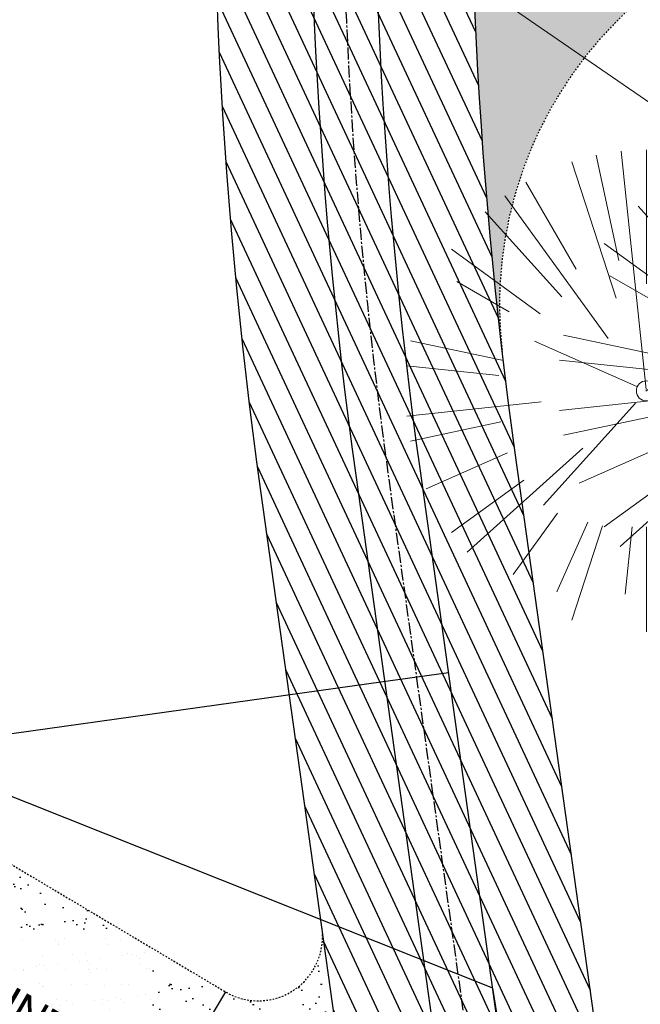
# Model space of a CAD drawing. Header units: feet. Extents: x 1134296 to 1140710, y 647902 to 649877.
# Tile 22 of 57: x 1134522 to 1134561, y 648709 to 648770. Entities that reach past the tile are written whole.
import ezdxf
from ezdxf.lldxf.tags import DXFTag

# ---------------------------------------------------------------- set-up
doc = ezdxf.new("R2010")
doc.units = ezdxf.units.FT
doc.header["$MEASUREMENT"] = 0
doc.linetypes.add('CENTER2', pattern=[1.125, 0.75, -0.125, 0.125, -0.125])
doc.linetypes.add('RAD', pattern=[0.13, 0.08, -0.05])
for name, color, linetype in [('C-PRKG-ASPH', 8, 'Continuous'), ('C-PRKG-GRVL', 8, 'Continuous'), ('C-ROAD-ASPHALT', 1, 'Continuous'), ('C-ROAD-CNTR', 1, 'CENTER2'), ('C-ROAD-GRVL', 1, 'RAD'), ('C-UTIL-ELEC-MEP', 7, 'UGE (.5x)'), ('C-UTIL-WATER-MEP', 7, 'WATER (.5x)'), ('G-TEXT-ST02', 2, 'Continuous'), ('G-XREF', 7, 'Continuous')]:
    doc.layers.add(name, color=color, linetype=linetype)
doc.layers.add('V-SITE-VEGE', color=55, linetype='Continuous', lineweight=18)
doc.layers.add('V-UTIL-WATR-LINE', color=8, linetype='WATER', lineweight=15)
doc.styles.add('Normal', font='arial.ttf', dxfattribs={"height": 0.1})
doc.styles.get("Standard").update_dxf_attribs({"font": 'arial.ttf'})
tags = doc.linetypes.add('UGE (.5x)', pattern='A,0.75,-0.2,["UGE",Standard,S=0.08,R=0,X=-0.1,Y=-0.04],-0.2', length=1.15).pattern_tags.tags
tags[6] = DXFTag(74, 10)
tags = doc.linetypes.add('WATER', pattern='A,1.5,-0.2,["W",Standard,S=0.08,R=0,X=-0.1,Y=-0.04],-0.05', length=1.75).pattern_tags.tags
tags[6] = DXFTag(74, 10)
tags = doc.linetypes.add('WATER (.5x)', pattern='A,0.75,-0.2,["W",Standard,S=0.08,R=0,X=-0.1,Y=-0.04],-0.05', length=1).pattern_tags.tags
tags[6] = DXFTag(74, 10)
pattern_1 = [(37.50000000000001, (0, 0), (-0.06299335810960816, 1.926823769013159), [0, -1.52, 0, -1.7, 0, -1.625]), (7.499999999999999, (0, 0), (1.769776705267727, 2.82214606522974), [0, -0.82, 0, -1.37, 0, -0.525]), (327.5, (-1.23, 0), (3.114141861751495, 0.005659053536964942), [0, -0.5, 0, -1.8, 0, -2.35]), (317.5, (-1.23, 0), (3.006126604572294, 0.8776755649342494), [0, -0.25, 0, -1.18, 0, -1.35])]

# ---------------------------------------------------------------- blocks, each defined once
blk = doc.blocks.new('V-SITE-VEGE-Coniferious Tree 2')
at = {"color": 0, "linetype": 'ByBlock'}
for p, q in [((-0.0003172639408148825, 0.0025937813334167), (-0.05229705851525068, 0.4972664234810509)), ((-3.601054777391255e-05, 0.2219193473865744), (-3.601054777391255e-05, 0.5000060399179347)), ((0.02890183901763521, 0.2753366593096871), (0.05222503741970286, 0.4972664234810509)), ((-0.06264093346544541, 0.1926377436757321), (-0.1545378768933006, 0.4755369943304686)), ((-0.0574950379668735, 0.2703678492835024), (-0.1039851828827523, 0.4890788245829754)), ((0.0571938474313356, 0.2692740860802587), (0.1039131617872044, 0.4890788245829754)), ((-0.1460065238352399, 0.2528363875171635), (-0.2500390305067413, 0.4330260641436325)), ((0.139142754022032, 0.2410654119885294), (0.2499670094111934, 0.4330260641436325)), ((0.06850648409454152, 0.2109817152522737), (0.1382469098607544, 0.425630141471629)), ((-0.07913071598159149, 0.1088658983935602), (-0.2939353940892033, 0.4045257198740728)), ((0.1868724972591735, 0.2572635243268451), (0.2938633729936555, 0.4045257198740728)), ((-0.1756943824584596, 0.1950752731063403), (-0.3346129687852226, 0.3715878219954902)), ((0.09777767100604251, 0.108636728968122), (0.3345409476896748, 0.3715878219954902)), ((-0.2201011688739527, 0.1598873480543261), (-0.4045617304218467, 0.2938993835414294)), ((0.1919663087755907, 0.1728666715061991), (0.3115823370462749, 0.2805763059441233)), ((0.2487690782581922, 0.143647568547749), (0.4329900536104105, 0.2500030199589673)), ((-0.2844040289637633, 0.1641894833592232), (-0.393144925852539, 0.2269610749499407)), ((0.2658942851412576, 0.1183972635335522), (0.4567507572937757, 0.2033670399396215)), ((-0.0009318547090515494, -0.0006770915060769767), (0.2349564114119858, 0.1707208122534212)), ((-0.2961437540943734, 0.06292784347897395), (-0.4891148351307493, 0.1039491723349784)), ((-0.01992166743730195, 0.008854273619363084), (-0.2318825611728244, 0.1032199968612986)), ((0.2872695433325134, 0.06106323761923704), (0.3884790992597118, 0.08257391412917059)), ((-0.3060292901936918, 0.03215663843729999), (-0.4973024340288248, 0.05226104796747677)), ((0.173080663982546, 0.01818771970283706), (0.497230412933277, 0.05226104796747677)), ((0.3024988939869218, 0), (0.4999700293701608, 0)), ((0.01849546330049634, -0.008260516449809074), (0.2719985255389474, -0.1211160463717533)), ((-0.2182782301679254, -0.02292736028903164), (-0.4973024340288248, -0.05226104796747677)), ((-0.02300503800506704, -0.02554197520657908), (-0.2137781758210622, -0.2373882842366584)), ((-0.302185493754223, -0.0642195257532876), (-0.4891148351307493, -0.1039491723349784)), ((0.2936342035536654, -0.06241742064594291), (0.4274066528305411, -0.09084484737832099)), ((0.2891445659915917, -0.09395946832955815), (0.4755009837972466, -0.1545018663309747)), ((-0.1320480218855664, -0.1188660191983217), (-0.3716238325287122, -0.3345769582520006)), ((-0.2881436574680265, -0.1282723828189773), (-0.4568227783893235, -0.2033670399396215)), ((0.1143820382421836, -0.1271057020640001), (0.2718110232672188, -0.301920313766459)), ((0.04781873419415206, -0.1473038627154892), (0.1192466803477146, -0.3671294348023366)), ((0.2555295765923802, -0.1475434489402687), (0.4329900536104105, -0.2500030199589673)), ((-0.254528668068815, -0.1848980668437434), (-0.4045617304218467, -0.2938993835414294)), ((0.2253521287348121, -0.2029399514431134), (0.3715518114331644, -0.3345769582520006)), ((0.1688618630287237, -0.2324611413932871), (0.2938633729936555, -0.4045257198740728)), ((-0.1842986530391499, -0.2536176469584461), (-0.2766747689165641, -0.3807650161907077)), ((0.1131111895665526, -0.2541280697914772), (0.2033310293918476, -0.4567867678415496)), ((-0.1213812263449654, -0.2725449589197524), (-0.1855903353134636, -0.4167758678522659)), ((-0.09098502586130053, -0.2799408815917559), (-0.1545378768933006, -0.4755369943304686)), ((-0.02966136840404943, -0.2817638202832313), (-0.04434904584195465, -0.4216092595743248)), ((-3.601054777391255e-05, -0.2817638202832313), (-3.601054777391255e-05, -0.5000060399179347)), ((0.06104806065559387, -0.2873055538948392), (0.1039131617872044, -0.4890788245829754))]:
    blk.add_line(p, q, dxfattribs=at)
blk.add_circle((-3.601054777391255e-05, 0), 0.02083358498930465)
blk = doc.blocks.new('C_XBASE-PACTOLA_02403811')
at = {"layer": 'V-UTIL-WATR-LINE', "flags": 128}
blk.add_lwpolyline([(1134591.097, 648882.276), (1134535.172, 648864.348), (1134533.85, 648857.053), (1134522.209554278, 648792.1098621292), (1134626.051242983, 648720.737395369), (1134717.163755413, 648725.1374681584), (1134753.653, 648734.572), (1134963.231, 648772.059), (1135008.674239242, 648766.4398010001)], dxfattribs=at)
at = {"layer": 'V-SITE-VEGE', "xscale": 29.99963760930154, "yscale": 29.99963760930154, "zscale": 29.99963760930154}
for p in [(1134570.483, 648747.741), (1134560.968, 648747.386)]:
    blk.add_blockref('V-SITE-VEGE-Coniferious Tree 2', p, dxfattribs=at)
blk = doc.blocks.new('C_PBASE-PACTOLA_02403811')
at = {"layer": 'C-ROAD-ASPHALT'}
blk.add_lwpolyline([(1134633.649625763, 648994.1535019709), (1134723.234794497, 649000.6014174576, -0.3003133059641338), (1134907.703644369, 648897.0203221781), (1134943.5624042, 648827.4079753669, -0.2429416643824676), (1134943.472635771, 648735.6471404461, -0.01448214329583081), (1134938.281078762, 648725.8872446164), (1134902.771388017, 648660.9021647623, -0.1112368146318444), (1134861.541195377, 648614.0501326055), (1134757.483908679, 648538.5664206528, 0.1783965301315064), (1134706.299016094, 648462.144128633, -0.4786295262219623), (1134656.994557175, 648438.877100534, -0.1281532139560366), (1134626.710174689, 648464.732186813), (1134623.062749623, 648469.9579645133, -0.1042089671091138), (1134584.046954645, 648561.8052956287), (1134566.403948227, 648651.5934078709, -0.01381007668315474), (1134561.903038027, 648678.391101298), (1134552.825444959, 648743.3771249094, -0.09433329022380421), (1134558.209758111, 648852.4537669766), (1134566.77306571, 648887.8397463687, -0.03644235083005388), (1134590.864287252, 648962.9741265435, -0.2864198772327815)], format="xyb", close=True, dxfattribs=at)
blk.add_lwpolyline([(1134641.753924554, 648097.236757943, -0.04745863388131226), (1134675.306121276, 648187.2144013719, 0.3533595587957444), (1134666.801823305, 648223.938865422, -0.1061807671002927), (1134644.201008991, 648251.02779896), (1134637.908204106, 648263.0052472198), (1134624.340160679, 648241.5287128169), (1134586.209279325, 648314.1053565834), (1134596.832358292, 648319.6865924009, 0.4142135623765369), (1134601.03389425, 648333.1901880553), (1134601.03389425, 648333.1901880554, -0.272198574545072), (1134605.099853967, 648418.2428533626), (1134606.838864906, 648420.9012729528, -0.1021731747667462), (1134622.244871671, 648436.3835698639, 0.468797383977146), (1134623.08730174, 648444.0239125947, -0.03941359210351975), (1134613.58995056, 648455.5746915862), (1134609.942525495, 648460.8004692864, -0.1042089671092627), (1134568.347173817, 648558.7203512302), (1134550.704167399, 648648.5084634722, -0.01381007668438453), (1134546.056886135, 648676.177626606), (1134536.979293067, 648741.163650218, -0.0943332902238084), (1134542.658637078, 648856.2170945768), (1134551.221944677, 648891.6030739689, -0.01079874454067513), (1134557.394969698, 648914.8990641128)], format="xyb", dxfattribs=at)
at = {"layer": 'C-ROAD-CNTR', "flags": 128}
blk.add_lwpolyline([(1134682.815781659, 648422.2458494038), (1134669.21986276, 648425.8462855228, -0.1774687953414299), (1134620.150062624, 648460.1534391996), (1134616.502637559, 648465.3792168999, -0.1042089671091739), (1134576.197064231, 648560.2628234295), (1134558.554057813, 648650.0509356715, -0.01381007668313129), (1134553.979962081, 648677.2843639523), (1134544.902369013, 648742.2703875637, -0.09433329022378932), (1134550.434197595, 648854.3354307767), (1134558.997505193, 648889.7214101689, -0.1428635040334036), (1134712.374228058, 649156.8312964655), (1134786.199238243, 649227.8108874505, -0.04164346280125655), (1134812.006441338, 649248.7876063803), (1134833.030879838, 649263.1487701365, -0.2654684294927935), (1134926.96397912, 649270.7084407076), (1134949.260464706, 649260.2481514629, -0.03670103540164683), (1135013.162783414, 649224.3333579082), (1135075.321908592, 649183.1273199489, -0.3025232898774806), (1135105.389164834, 649111.5845632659), (1135099.687602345, 649081.8875520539, -0.04927264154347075), (1135094.100293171, 649063.036833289), (1135036.844839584, 648922.3955038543, -0.009218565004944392), (1135029.58001939, 648905.4517031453), (1134962.363987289, 648756.3352782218, -0.01915469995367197), (1134945.301367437, 648722.0511597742), (1134909.791676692, 648657.06607992, -0.111236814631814), (1134866.238656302, 648607.5744966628), (1134762.181369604, 648532.0907847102, 0.3229446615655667), (1134716.395894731, 648393.2215671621), (1134719.721086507, 648382.7059234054, -0.1714240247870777), (1134715.287797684, 648249.5554414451), (1134707.163513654, 648228.7837741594, -0.02272318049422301), (1134688.713657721, 648187.2766264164, 0.05045028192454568), (1134653.344169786, 648094.1277041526)], format="xyb", dxfattribs=at)
at = {"layer": 'C-ROAD-GRVL', "flags": 128}
for points in [[(1134605.679172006, 648816.763731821), (1134559.185376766, 648770.462184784, 0.2299100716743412), (1134551.995735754, 648749.8429569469)], [(1134502.331855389, 648729.2955655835), (1134534.769369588, 648709.9857190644, 0.6292279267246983), (1134540.776984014, 648713.9761753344)]]:
    blk.add_lwpolyline(points, format="xyb", dxfattribs=at)
at = {"layer": 'C-UTIL-ELEC-MEP'}
blk.add_lwpolyline([(1134524.760732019, 648680.9481235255), (1134556.995057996, 648675.4681783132), (1134551.403386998, 648710.2109673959), (1134510.397825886, 648726.5411645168)], dxfattribs=at)
at = {"layer": 'C-UTIL-WATER-MEP'}
for p, q in [((1134543.702648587, 648729.1737626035), (1134548.654571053, 648729.8654734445)), ((1134515.108391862, 648725.1795648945), (1134543.702648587, 648729.1737626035))]:
    blk.add_line(p, q, dxfattribs=at)
at = {"layer": 'C-UTIL-WATER-MEP', "flags": 128}
for points in [[(1134713.292159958, 648416.2441137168), (1134669.731849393, 648427.7796426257, -0.1774687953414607), (1134621.79009064, 648461.2981261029), (1134618.142665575, 648466.5239038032, -0.1042089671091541), (1134578.159536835, 648560.6484414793), (1134560.516530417, 648650.4365537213, -0.01381007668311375), (1134555.960731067, 648677.5610482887), (1134546.883138, 648742.5470719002, -0.09433329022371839), (1134552.378087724, 648853.8650148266), (1134560.941395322, 648889.2509942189, -0.1428635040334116), (1134713.760384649, 649155.3895718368), (1134787.585394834, 649226.3691628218, -0.04164346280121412), (1134813.134525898, 649247.1361145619), (1134834.158964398, 649261.4972783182, -0.2654684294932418), (1134926.114524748, 649268.8977979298), (1134948.411010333, 649258.437508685, -0.03670103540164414), (1135012.057719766, 649222.6663743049), (1135074.216844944, 649181.4603363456, -0.302523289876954), (1135103.425036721, 649111.961658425), (1135097.723474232, 649082.264647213, -0.04927264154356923), (1135092.247911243, 649063.7909428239), (1135034.992457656, 648923.1496133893, -0.009218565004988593), (1135027.756696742, 648906.273587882), (1134960.540664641, 648757.1571629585, -0.01915469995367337), (1134943.546295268, 648723.0101809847), (1134908.036604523, 648658.0251011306, -0.1112368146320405), (1134865.064291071, 648609.1934056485), (1134761.007004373, 648533.7096936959, 0.1574684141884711), (1134714.965670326, 648470.6755079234, 0.1574684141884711)], [(1134709.845560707, 648413.0189530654), (1134668.707876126, 648423.9129284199, -0.1774687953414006), (1134618.510034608, 648459.0087522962), (1134614.862609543, 648464.2345299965, -0.1042089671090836), (1134574.234591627, 648559.8772053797), (1134556.591585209, 648649.6653176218, -0.01381007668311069), (1134551.999193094, 648677.0076796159), (1134542.921600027, 648741.9937032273, -0.09433329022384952), (1134548.490307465, 648854.8058467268), (1134557.053615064, 648890.191826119, -0.0889232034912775), (1134635.562402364, 649068.4731093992, -0.07678502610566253)]]:
    blk.add_lwpolyline(points, format="xyb", dxfattribs=at)
at = {"layer": 'Defpoints', "flags": 128}
blk.add_lwpolyline([(1134534.769369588, 648709.9857190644), (1134526.585063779, 648696.2373686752)], dxfattribs=at)
at = {"layer": 'G-TEXT-ST02', "insert": (1134515.653628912, 648713.8318883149), "char_height": 2, "attachment_point": 1, "rotation": 329.8040716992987, "style": 'Normal'}
blk.add_mtext('VOLUNTEER SITE', dxfattribs=at)
blk = doc.blocks.new('C_PHTCH-PACTOLA_02403811')
at = {"layer": 'C-PRKG-ASPH'}
h = blk.add_hatch(dxfattribs=at)
h.set_pattern_fill('ANSI31', color=256, scale=10, angle=70)
h.set_pattern_definition([(115, (0, 0), (-1.132884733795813, -0.5282728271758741), [])])
edge = h.paths.add_edge_path(flags=16)
edge.add_arc((1135093.567290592, 648760.3570235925), 541.9999999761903, 143.5703577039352, 153.2664360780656, ccw=False)
edge.add_arc((1135093.567290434, 648760.3570237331), 541.9999997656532, 133.8742793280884, 143.5703577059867, ccw=False)
edge.add_line((1134717.918854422, 649151.0643979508), (1134791.743864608, 649222.0439889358))
edge.add_arc((1134924.814897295, 649083.6384245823), 191.9999999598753, 124.33581191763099, 133.8742793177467, ccw=False)
edge.add_line((1134816.518779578, 649242.1816391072), (1134837.543218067, 649256.5428028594))
edge.add_arc((1134886.614896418, 649184.7029087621), 87.00000000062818, 64.86660358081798, 124.33581191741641, ccw=False)
edge.add_line((1134923.566161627, 649263.4658695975), (1134945.862647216, 649253.0055803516))
edge.add_arc((1134736.896871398, 648807.5874571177), 491.9999999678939, 56.45911934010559, 64.86660355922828, ccw=False)
edge.add_line((1135008.742528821, 649217.6654234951), (1135070.901654, 649176.4593855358))
edge.add_arc((1135036.644680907, 649124.7828938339), 62.00000000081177, -10.868034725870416, 56.45911933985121, ccw=False)
edge.add_line((1135097.532652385, 649113.0929439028), (1135091.831089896, 649083.3959326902))
edge.add_arc((1135001.481196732, 649100.7423100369), 92.00000001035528, 337.8486329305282, 349.13196525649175, ccw=False)
edge.add_line((1135086.690765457, 649066.0532714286), (1135029.43531187, 648925.4119419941))
edge.add_arc((1134573.749357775, 649110.9228871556), 491.9999995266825, 335.73595333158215, 337.84863296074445, ccw=False)
edge.add_line((1135022.286728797, 648908.7392420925), (1134970.105907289, 648792.9779079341))
edge.add_line((1134970.105907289, 648792.9779079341), (1134955.070696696, 648759.622817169))
edge.add_arc((1134506.533324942, 648961.8064625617), 492.0000003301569, 331.3465562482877, 335.7359533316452, ccw=False)
edge.add_line((1134938.281078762, 648725.8872446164), (1134902.771388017, 648660.9021647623))
edge.add_arc((1134778.161263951, 648728.9926705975), 142.0000000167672, 305.95733191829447, 331.34655630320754, ccw=False)
edge.add_line((1134861.541195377, 648614.0501326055), (1134757.483908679, 648538.5664206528))
edge.add_arc((1134835.579196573, 648430.9089730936), 133.0000000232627, 125.9573319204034, 166.4171722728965)
edge.add_arc((1134672.277915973, 648470.363906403), 35.00000000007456, 244.10855969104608, 346.41717227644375, ccw=False)
edge.add_arc((1134691.461854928, 648509.9128519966), 78.95614352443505, 214.9055155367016, 244.1168481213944, ccw=False)
edge.add_line((1134626.710174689, 648464.732186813), (1134623.062749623, 648469.9579645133))
edge.add_arc((1134821.506139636, 648608.4650796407), 241.9999999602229, 191.1167612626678, 214.9138039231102, ccw=False)
edge.add_line((1134584.046954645, 648561.8052956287), (1134566.403948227, 648651.5934078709))
edge.add_arc((1135049.172208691, 648746.4554480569), 491.9999999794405, 187.9519260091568, 191.1167612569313, ccw=False)
edge.add_line((1134561.903038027, 648678.391101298), (1134552.825444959, 648743.3771249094))
edge.add_arc((1134842.017716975, 648783.7730382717), 292.0000000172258, 166.3961174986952, 187.9519260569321, ccw=False)
edge.add_line((1134558.209758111, 648852.4537669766), (1134566.77306571, 648887.8397463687))
edge.add_arc((1135093.567290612, 648760.357023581), 542.0000000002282, 158.0478401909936, 166.396117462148, ccw=False)
edge.add_arc((1135093.567290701, 648760.357023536), 542.0000000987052, 153.2664360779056, 158.0478401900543, ccw=False)
edge = h.paths.add_edge_path()
edge.add_line((1134664.934415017, 648091.0186503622), (1134641.753924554, 648097.236757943))
edge.add_arc((1135131.441785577, 647965.8792352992), 506.9999999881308, 154.1154939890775, 164.9840567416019, ccw=False)
edge.add_arc((1135131.44177555, 647965.8792402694), 506.9999887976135, 153.4314984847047, 154.115493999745, ccw=False)
edge.add_arc((1134241.513528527, 648410.9103548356), 488.0000000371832, 333.4314984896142, 338.6383717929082)
edge.add_line((1134695.987914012, 648233.1548120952), (1134704.112198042, 648253.9264793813))
edge.add_arc((1134529.027803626, 648322.4060737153), 188.0000000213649, 338.6383717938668, 377.1954705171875)
edge.add_arc((1134651.306425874, 648360.2470375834), 60.00000000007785, 17.1954705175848, 74.97265706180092)
edge.add_line((1134666.863224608, 648418.1951696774), (1134661.500576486, 648419.8056636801))
edge.add_arc((1134691.489318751, 648509.9450223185), 94.99699278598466, 223.9418846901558, 251.5980721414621, ccw=False)
edge.add_arc((1134691.535842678, 648509.9839590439), 95.05751145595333, 214.9165962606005, 223.9393241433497, ccw=False)
edge.add_line((1134613.590003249, 648455.5746160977), (1134609.942525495, 648460.8004692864))
edge.add_arc((1134821.506139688, 648608.4650796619), 258.0000000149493, 191.1167612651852, 214.9138039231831, ccw=False)
edge.add_line((1134568.347173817, 648558.7203512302), (1134550.704167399, 648648.5084634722))
edge.add_arc((1135049.172208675, 648746.4554480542), 507.9999999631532, 187.9519260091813, 191.1167612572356, ccw=False)
edge.add_line((1134546.056886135, 648676.177626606), (1134536.979293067, 648741.163650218))
edge.add_arc((1134842.01771694, 648783.7730382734), 307.9999999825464, 166.3961174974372, 187.9519260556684, ccw=False)
edge.add_line((1134542.658637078, 648856.2170945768), (1134551.221944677, 648891.6030739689))
edge.add_arc((1135093.567290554, 648760.3570237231), 557.9999999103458, 163.9213237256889, 166.3961174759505, ccw=False)
edge.add_arc((1134538.177323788, 648920.4382053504), 19.99999999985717, 343.9213237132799, 402.7699397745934)
edge.add_line((1134552.859048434, 648934.0193305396), (1134533.446357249, 648955.005204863))
edge.add_arc((1135093.567290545, 648760.3570234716), 592.9783928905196, 146.0187423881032, 160.8370986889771, ccw=False)
edge.add_line((1134601.857481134, 649091.7855040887), (1134616.582948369, 649064.0343807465))
edge.add_arc((1134620.999668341, 649066.3780071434), 5.000000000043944, 207.9515834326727, 327.0740857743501)
edge.add_arc((1135093.567290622, 648760.3570235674), 558.0000000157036, 133.8742793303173, 147.0740857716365, ccw=False)
edge.add_line((1134706.829601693, 649162.5981949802), (1134780.654611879, 649233.5777859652))
edge.add_arc((1134924.814897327, 649083.6384245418), 208.0000000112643, 124.3358119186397, 133.8742793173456, ccw=False)
edge.add_line((1134807.494103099, 649255.3935736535), (1134828.518541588, 649269.7547374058))
edge.add_arc((1134886.614896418, 649184.7029087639), 102.9999999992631, 64.86660357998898, 124.33581191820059, ccw=False)
edge.add_line((1134930.361796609, 649277.9510118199), (1134952.658282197, 649267.4907225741))
edge.add_arc((1134736.896871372, 648807.5874570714), 508.0000000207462, 56.4591193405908, 64.86660355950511, ccw=False)
edge.add_line((1135017.583038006, 649231.0012923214), (1135079.742163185, 649189.7952543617))
edge.add_arc((1135036.644680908, 649124.782893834), 77.99999999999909, -10.868034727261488, 56.45911934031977, ccw=False)
edge.add_line((1135113.245677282, 649110.0761826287), (1135107.544114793, 649080.3791714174))
edge.add_arc((1135001.481196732, 649100.7423100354), 108.0000000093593, 337.84863293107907, 349.131965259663, ccw=False)
edge.add_line((1135101.509820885, 649060.0203951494), (1135044.254367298, 648919.3790657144))
edge.add_arc((1134573.749357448, 649110.9228872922), 507.9999998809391, 335.7359533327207, 337.84863295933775, ccw=False)
edge.add_line((1135036.873309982, 648902.1641641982), (1134969.657277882, 648753.0477392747))
edge.add_arc((1134506.53332524, 648961.8064624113), 507.9999999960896, 331.346556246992, 335.73595333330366, ccw=False)
edge.add_line((1134952.321656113, 648718.215074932), (1134916.811965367, 648653.2299950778))
edge.add_arc((1134778.161263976, 648728.9926705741), 157.9999999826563, 305.9573319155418, 331.3465563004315, ccw=False)
edge.add_line((1134870.936117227, 648601.0988607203), (1134766.878830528, 648525.6151487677))
edge.add_arc((1134835.579196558, 648430.9089731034), 117.0000000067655, 125.9573319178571, 162.264860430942)
edge.add_arc((1134752.713885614, 648457.4106757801), 29.99999999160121, 162.264860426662, 196.8024120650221)
edge.add_arc((1134835.579196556, 648430.9089731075), 113.0000000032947, 170.9217318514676, 197.5476736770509)
edge.add_line((1134727.837491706, 648396.8395581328), (1134731.162683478, 648386.3239143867))
edge.add_arc((1134529.027802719, 648322.4060734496), 212.0000009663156, 11.340079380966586, 17.54767372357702, ccw=False)
edge.add_arc((1134529.055568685, 648322.403813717), 211.9732215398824, -20.64909134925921, 11.342153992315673, ccw=False)
edge.add_arc((1134759.869013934, 648235.3149369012), 34.72371615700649, 159.1871917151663, 239.4135572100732)
edge.add_line((1134742.200276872, 648205.422593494), (1134709.513, 648185.696))
edge.add_line((1134709.513, 648185.696), (1134698.996135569, 648181.0065459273))
edge.add_arc((1135131.441785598, 647965.8792352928), 483.0000000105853, 153.5511843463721, 164.9840567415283)
at = {"layer": 'C-PRKG-GRVL'}
h = blk.add_hatch(dxfattribs=at)
h.set_pattern_fill('AR-SAND', color=256)
h.set_pattern_definition(pattern_1)
edge = h.paths.add_edge_path()
edge.add_line((1134559.185376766, 648770.462184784), (1134605.679172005, 648816.7637318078))
edge.add_line((1134605.679172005, 648816.7637318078), (1134594.388926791, 648828.1008550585))
edge.add_line((1134594.388926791, 648828.1008550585), (1134557.011848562, 648790.878328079))
edge.add_arc((1134554.189287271, 648793.7126088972), 3.999999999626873, 178.0221924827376, 314.88129799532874, ccw=False)
edge.add_arc((1134842.017719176, 648783.7730383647), 292.0000022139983, 178.022192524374, 186.6727810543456)
edge.add_arc((1134576.826384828, 648752.7479296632), 24.99999999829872, 134.8812979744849, 186.6727810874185, ccw=False)
h = blk.add_hatch(dxfattribs=at)
h.set_pattern_fill('AR-SAND', color=256)
h.set_pattern_definition(pattern_1)
edge = h.paths.add_edge_path()
edge.add_line((1134534.462633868, 648691.5479011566), (1134494.147549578, 648715.5472151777))
edge.add_line((1134494.147549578, 648715.5472151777), (1134502.331855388, 648729.2955655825))
edge.add_line((1134502.331855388, 648729.2955655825), (1134534.769369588, 648709.9857190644))
edge.add_arc((1134536.815446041, 648713.4228066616), 3.999999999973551, 239.2349298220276, 367.9519260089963)
edge.add_line((1134540.776984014, 648713.9761753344), (1134546.416567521, 648673.6490935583))
edge.add_arc((1134521.675167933, 648670.0664455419), 24.99944440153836, 8.239375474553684, 59.235537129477)

msp = doc.modelspace()

# ---------------------------------------------------------------- block references
at = {"layer": 'G-XREF'}
for name in ['C_PBASE-PACTOLA_02403811', 'C_XBASE-PACTOLA_02403811', 'C_PHTCH-PACTOLA_02403811']:
    msp.add_blockref(name, (0, 0), dxfattribs=at)

doc.saveas('drawing.dxf')
